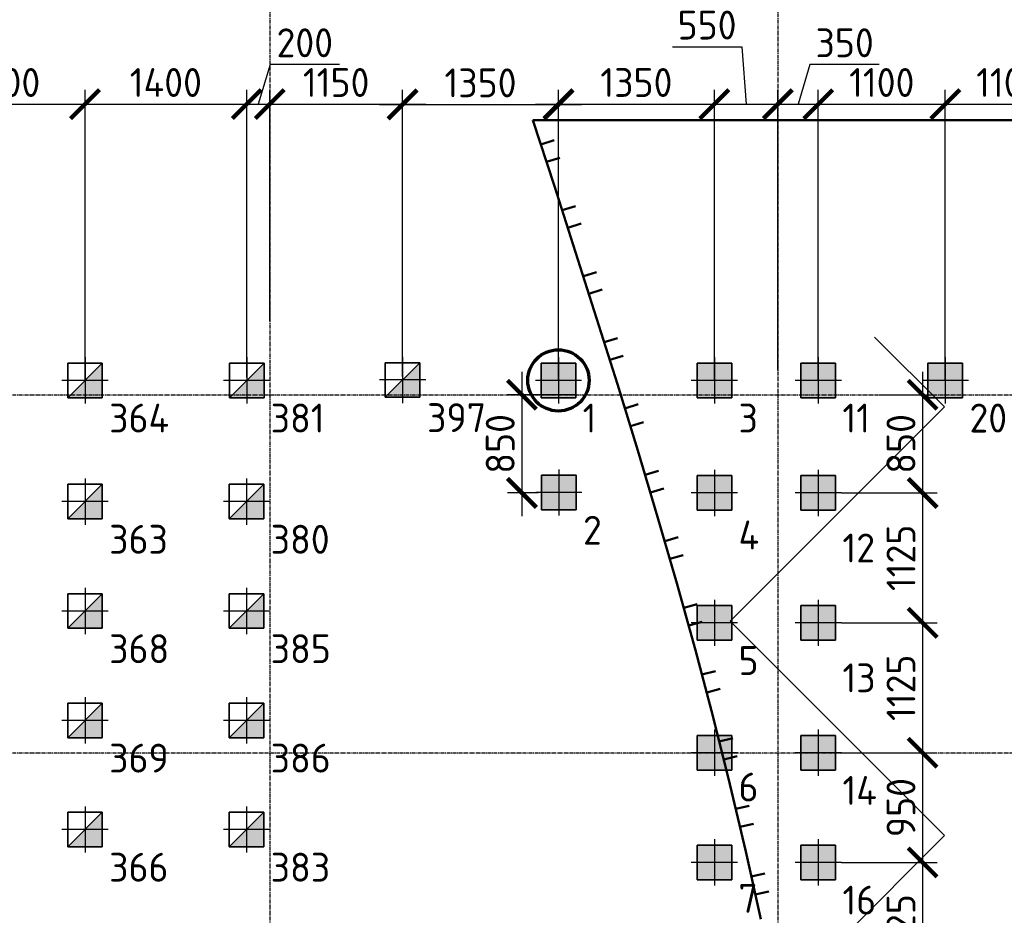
# Model space of a CAD drawing. Header units: millimetres. Extents: x -93479 to 1057970, y -66333 to 172656.
# Tile 244 of 256: x 391462 to 399989, y 49308 to 57065. Entities that reach past the tile are written whole.
import ezdxf

# ---------------------------------------------------------------- set-up
doc = ezdxf.new("R2010")
doc.units = ezdxf.units.MM
for name, pattern in [('______5', [1100, 800, -100, 100, -100]), ('DASHDOT', [25.4, 12.7, -6.35, 0, -6.35]), ('осевая', [50.8, 31.75, -6.35, 6.35, -6.35])]:
    doc.linetypes.add(name, pattern=pattern)
for name, color, linetype, lineweight in [('Standard', 7, 'Continuous', 25), ('КО_оси', 1, 'DASHDOT', 25), ('КО_осн_тон', 183, 'Continuous', 25), ('КО_фундаменты', 2, 'Continuous', 50), ('Оси', 40, '______5', 18), ('РАЗМЕРЫ', 7, 'Continuous', 9)]:
    doc.layers.add(name, color=color, linetype=linetype, lineweight=lineweight)
doc.layers.add('SVAI', color=7, linetype='Continuous')
doc.styles.add('GOST-2.304_Type-B', font='GOST_Common.ttf')
doc.styles.add('ГОСТ', font='GOST_Common.ttf')
doc.dimstyles.new('СПДС', dxfattribs={"dimscale": 100, "dimtxt": 2.5, "dimasz": 2.5, "dimexe": 1.25, "dimexo": 0, "dimtad": 1, "dimdec": 0, "dimtxsty": 'GOST-2.304_Type-B', "dimblk": 'ARCHTICK', "dimcen": 2.5, "dimdle": 2, "dimadec": 0, "dimazin": 2, "dimtfac": 0.75, "dimtdec": 0, "dimtmove": 1, "dimatfit": 3, "dimfxl": 1, "dimtolj": 1, "dimarcsym": 1})

# ---------------------------------------------------------------- blocks, each defined once
blk = doc.blocks.new('оси')
at = {"layer": 'Оси', "color": 7, "linetype": 'осевая', "lineweight": 25, "transparency": 33554687}
for p, q in [((31813.5, 151.4), (31813.5, -36280.2)), ((36213.5, 151.4), (36213.5, -36280.2)), ((-11815.1, -3606.9), (53620.6, -3606.9)), ((-11815.1, -6706.9), (53620.6, -6706.9))]:
    blk.add_line(p, q, dxfattribs=at)
blk = doc.blocks.new('мерзлота')
at = {"layer": 'Standard', "color": 7, "linetype": 'Continuous', "lineweight": 50, "transparency": 33554687}
for p, q in [((-139069.7, 50397.4), (-138884.8, 49826.6)), ((-139001.8, 50187.9), (-138887.7, 50224.9)), ((-138952.4, 50035.5), (-138838.3, 50072.5)), ((-138884.8, 49826.6), (-138700.8, 49255.5)), ((-138817.1, 49617), (-138702.9, 49653.9)), ((-138768, 49464.6), (-138653.7, 49501.3)), ((-138700.8, 49255.5), (-138518.5, 48683.9)), ((-138633.6, 49045.8), (-138519.3, 49082.3)), ((-138585, 48893.2), (-138470.6, 48929.6)), ((-138518.5, 48683.9), (-138338.7, 48111.4)), ((-138452.1, 48473.9), (-138337.7, 48509.9)), ((-138404.2, 48321), (-138289.7, 48356.9)), ((-138338.7, 48111.4), (-138162.5, 47537.9)), ((-138273.7, 47901), (-138159, 47936.4)), ((-138226.5, 47747.9), (-138111.8, 47783.1)), ((-138162.5, 47537.9), (-137990.6, 46963)), ((-138098.9, 47327.1), (-137983.9, 47361.6)), ((-138053, 47173.6), (-137938, 47207.8)), ((-137990.6, 46963), (-137824.1, 46386.6)), ((-137928.9, 46751.7), (-137813.6, 46785.1)), ((-137884.4, 46597.8), (-137769, 46630.9)), ((-137824.1, 46386.6), (-137663.7, 45808.5)), ((-137764.5, 46174.6), (-137648.9, 46206.9)), ((-137721.6, 46020.3), (-137606, 46052.2)), ((-137663.7, 45808.5), (-137510.4, 45228.4)), ((-137606.6, 45595.8), (-137490.6, 45626.7)), ((-137565.6, 45440.9), (-137449.5, 45471.4)), ((-137510.4, 45228.4), (-137365, 44646.2)), ((-137456.1, 45015), (-137339.8, 45044.3)), ((-137417.3, 44859.5), (-137300.9, 44888.4)), ((-137365, 44646.2), (-137227.6, 44062.2)), ((-137313.7, 44432.1), (-137196.9, 44459.8)), ((-137277, 44276.2), (-137160.1, 44303.5)), ((-137227.6, 44062.2), (-137097.8, 43476.4)), ((-137179.1, 43847.4), (-137062, 43873.6)), ((-137144.4, 43691), (-137027.2, 43716.8))]:
    blk.add_line(p, q, dxfattribs=at)
at = {"layer": 'Standard', "color": 7, "linetype": 'Continuous', "lineweight": -3, "transparency": 33554687}
for p, q in [((-135505.8, 47913.6), (-136111.2, 48519)), ((-135505.8, 47913.6), (-137361.9, 46057.5)), ((-135505.8, 44201.3), (-137361.9, 46057.5)), ((-135505.8, 44201.3), (-136956.2, 42750.9))]:
    blk.add_line(p, q, dxfattribs=at)
blk = doc.blocks.new('Свайка')
at = {"layer": 'КО_оси', "color": 7, "ltscale": 100}
for p, q in [((0, 200), (0, -200)), ((200, 0), (-200, 0))]:
    blk.add_line(p, q, dxfattribs=at)
at = {"layer": 'КО_фундаменты', "color": 7, "lineweight": 35, "ltscale": 100}
for p, q in [((150, 150), (-150, 150)), ((-150, 150), (-150, -150)), ((150, -150), (150, 150)), ((-150, -150), (150, -150))]:
    blk.add_line(p, q, dxfattribs=at)
blk = doc.blocks.new('тип 1')
at = {"layer": 'РАЗМЕРЫ', "transparency": 33554648}
h = blk.add_hatch(dxfattribs=at)
h.set_pattern_fill('ANGLE')
h.set_pattern_definition([(0, (48473.799, -10763.0816), (0, 6.985), [5.08, -1.905]), (90, (48473.799, -10763.0816), (-6.985, 4e-16), [5.08, -1.905])])
h.paths.add_polyline_path([(-31407, 50949.9), (-31107, 50949.9), (-31107, 51249.9), (-31407, 51249.9)])
edge = h.paths.add_edge_path()
edge.add_line((-31257, 51299.9), (-31257, 50899.9))
edge = h.paths.add_edge_path()
edge.add_line((-31057, 51099.9), (-31457, 51099.9))
at = {"layer": 'КО_оси', "color": 7}
blk.add_blockref('Свайка', (-31257, 51099.9, -3100), dxfattribs=at)
blk = doc.blocks.new('сваи тип2')
at = {"layer": 'КО_оси', "color": 7, "ltscale": 100}
for p, q in [((-22918.1, 28209.1), (-22918.1, 27809.1)), ((-22718.1, 28009.1), (-23118.1, 28009.1))]:
    blk.add_line(p, q, dxfattribs=at)
at = {"layer": 'КО_фундаменты', "color": 7, "lineweight": 35, "ltscale": 100}
for p, q in [((-22768.1, 28159.1), (-23068.1, 28159.1)), ((-23068.1, 28159.1), (-23068.1, 27859.1)), ((-22768.1, 27859.1), (-22768.1, 28159.1)), ((-23068.1, 27859.1), (-22768.1, 27859.1))]:
    blk.add_line(p, q, dxfattribs=at)
at = {"layer": 'РАЗМЕРЫ', "color": 7}
blk.add_line((-23068.1, 27859.1), (-22768.1, 28159.1), dxfattribs=at)
at = {"layer": 'РАЗМЕРЫ', "color": 7, "linetype": 'Continuous', "transparency": 33554648}
for points in [[(-22768.1, 28009.1), (-22918.1, 28009.1), (-22768.1, 28159.1)], [(-22918.1, 27859.1), (-23068.1, 27859.1), (-22918.1, 28009.1)], [(-22918.1, 27859.1), (-22918.1, 28009.1), (-22768.1, 27859.1)], [(-22768.1, 27859.1), (-22918.1, 28009.1), (-22768.1, 28009.1)]]:
    blk.add_solid(points, dxfattribs=at)
blk = doc.blocks.new('_ArchTick')
at = {"color": 0, "linetype": 'ByBlock', "const_width": 0.15}
blk.add_lwpolyline([(-0.5, -0.5), (0.5, 0.5)], dxfattribs=at)
blk = doc.blocks.new('*D357')
at = {"layer": 'DEFPOINTS', "color": 0, "ltscale": 100, "transparency": 16777216}
for p in [(392028.1, 56333.3), (390628.1, 53941.3), (392028.1, 53941.3)]:
    blk.add_point(p, dxfattribs=at)
at = {"layer": 'РАЗМЕРЫ', "color": 0, "lineweight": -2, "transparency": 16777216}
for p, q in [((390628.1, 53941.3), (390628.1, 56458.3)), ((392028.1, 53941.3), (392028.1, 56458.3)), ((390428.1, 56333.3), (392228.1, 56333.3))]:
    blk.add_line(p, q, dxfattribs=at)
at = {"layer": 'РАЗМЕРЫ', "color": 0, "lineweight": -2, "ltscale": 100, "transparency": 16777216, "xscale": 250, "yscale": 250, "zscale": 250, "rotation": 180}
blk.add_blockref('_ArchTick', (390628.1, 56333.3), dxfattribs=at)
at = {"layer": 'РАЗМЕРЫ', "color": 0, "lineweight": -2, "ltscale": 100, "transparency": 16777216, "xscale": 250, "yscale": 250, "zscale": 250}
blk.add_blockref('_ArchTick', (392028.1, 56333.3), dxfattribs=at)
at = {"layer": 'РАЗМЕРЫ', "color": 0, "ltscale": 100, "transparency": 16777216, "insert": (391328.1, 56520.9), "char_height": 250, "attachment_point": 5, "style": 'GOST-2.304_Type-B'}
blk.add_mtext('\\A1;1400', dxfattribs=at)
blk = doc.blocks.new('*D358')
at = {"layer": 'DEFPOINTS', "color": 0, "ltscale": 100, "transparency": 16777216}
for p in [(393428.4, 56333.3), (392028.1, 53941.3), (393428.4, 53966.3)]:
    blk.add_point(p, dxfattribs=at)
at = {"layer": 'РАЗМЕРЫ', "color": 0, "lineweight": -2, "transparency": 16777216}
for p, q in [((392028.1, 53941.3), (392028.1, 56458.3)), ((393428.4, 53966.3), (393428.4, 56458.3)), ((391828.1, 56333.3), (393628.4, 56333.3))]:
    blk.add_line(p, q, dxfattribs=at)
at = {"layer": 'РАЗМЕРЫ', "color": 0, "lineweight": -2, "ltscale": 100, "transparency": 16777216, "xscale": 250, "yscale": 250, "zscale": 250, "rotation": 180}
blk.add_blockref('_ArchTick', (392028.1, 56333.3), dxfattribs=at)
at = {"layer": 'РАЗМЕРЫ', "color": 0, "lineweight": -2, "ltscale": 100, "transparency": 16777216, "xscale": 250, "yscale": 250, "zscale": 250}
blk.add_blockref('_ArchTick', (393428.4, 56333.3), dxfattribs=at)
at = {"layer": 'РАЗМЕРЫ', "color": 0, "ltscale": 100, "transparency": 16777216, "insert": (392728.2, 56520.9), "char_height": 250, "attachment_point": 5, "style": 'GOST-2.304_Type-B'}
blk.add_mtext('\\A1;1400', dxfattribs=at)
blk = doc.blocks.new('*D359')
at = {"layer": 'DEFPOINTS', "color": 0, "ltscale": 100, "transparency": 16777216}
for p in [(393627.9, 56333.3), (393627.9, 54457.3), (393428.4, 53966.3)]:
    blk.add_point(p, dxfattribs=at)
at = {"layer": 'РАЗМЕРЫ', "color": 0, "lineweight": -2, "transparency": 16777216}
for p, q in [((393631.3, 56677.2), (393528.2, 56333.3)), ((394231.8, 56677.2), (393631.3, 56677.2)), ((393428.4, 53966.3), (393428.4, 56458.3)), ((393627.9, 54457.3), (393627.9, 56458.3)), ((393228.4, 56333.3), (393827.9, 56333.3))]:
    blk.add_line(p, q, dxfattribs=at)
at = {"layer": 'РАЗМЕРЫ', "color": 0, "lineweight": -2, "ltscale": 100, "transparency": 16777216, "xscale": 250, "yscale": 250, "zscale": 250, "rotation": 180}
blk.add_blockref('_ArchTick', (393428.4, 56333.3), dxfattribs=at)
at = {"layer": 'РАЗМЕРЫ', "color": 0, "lineweight": -2, "ltscale": 100, "transparency": 16777216, "xscale": 250, "yscale": 250, "zscale": 250}
blk.add_blockref('_ArchTick', (393627.9, 56333.3), dxfattribs=at)
at = {"layer": 'РАЗМЕРЫ', "color": 0, "ltscale": 100, "transparency": 16777216, "insert": (393931.6, 56864.8), "char_height": 250, "attachment_point": 5, "style": 'GOST-2.304_Type-B'}
blk.add_mtext('\\A1;200', dxfattribs=at)
blk = doc.blocks.new('*D360')
at = {"layer": 'DEFPOINTS', "color": 0, "ltscale": 100, "transparency": 16777216}
for p in [(394778.4, 56333.3), (393627.9, 54457.3), (394778.4, 53974.5)]:
    blk.add_point(p, dxfattribs=at)
at = {"layer": 'РАЗМЕРЫ', "color": 0, "lineweight": -2, "transparency": 16777216}
for p, q in [((393627.9, 54457.3), (393627.9, 56458.3)), ((394778.4, 53974.5), (394778.4, 56458.3)), ((393427.9, 56333.3), (394978.4, 56333.3))]:
    blk.add_line(p, q, dxfattribs=at)
at = {"layer": 'РАЗМЕРЫ', "color": 0, "lineweight": -2, "ltscale": 100, "transparency": 16777216, "xscale": 250, "yscale": 250, "zscale": 250, "rotation": 180}
blk.add_blockref('_ArchTick', (393627.9, 56333.3), dxfattribs=at)
at = {"layer": 'РАЗМЕРЫ', "color": 0, "lineweight": -2, "ltscale": 100, "transparency": 16777216, "xscale": 250, "yscale": 250, "zscale": 250}
blk.add_blockref('_ArchTick', (394778.4, 56333.3), dxfattribs=at)
at = {"layer": 'РАЗМЕРЫ', "color": 0, "ltscale": 100, "transparency": 16777216, "insert": (394203.1, 56520.9), "char_height": 250, "attachment_point": 5, "style": 'GOST-2.304_Type-B'}
blk.add_mtext('\\A1;1150', dxfattribs=at)
blk = doc.blocks.new('*D361')
at = {"layer": 'DEFPOINTS', "color": 0, "ltscale": 100, "transparency": 16777216}
for p in [(396128.1, 56330), (394778.4, 53974.5), (396128.1, 53941.3)]:
    blk.add_point(p, dxfattribs=at)
at = {"layer": 'РАЗМЕРЫ', "color": 0, "lineweight": -2, "transparency": 16777216}
for p, q in [((394778.4, 53974.5), (394778.4, 56455)), ((396128.1, 53941.3), (396128.1, 56455)), ((394578.4, 56330), (396328.1, 56330))]:
    blk.add_line(p, q, dxfattribs=at)
at = {"layer": 'РАЗМЕРЫ', "color": 0, "lineweight": -2, "ltscale": 100, "transparency": 16777216, "xscale": 250, "yscale": 250, "zscale": 250, "rotation": 180}
blk.add_blockref('_ArchTick', (394778.4, 56330), dxfattribs=at)
at = {"layer": 'РАЗМЕРЫ', "color": 0, "lineweight": -2, "ltscale": 100, "transparency": 16777216, "xscale": 250, "yscale": 250, "zscale": 250}
blk.add_blockref('_ArchTick', (396128.1, 56330), dxfattribs=at)
at = {"layer": 'РАЗМЕРЫ', "color": 0, "ltscale": 100, "transparency": 16777216, "insert": (395453.2, 56517.7), "char_height": 250, "attachment_point": 5, "style": 'GOST-2.304_Type-B'}
blk.add_mtext('\\A1;1350', dxfattribs=at)
blk = doc.blocks.new('*D362')
at = {"layer": 'DEFPOINTS', "color": 0, "ltscale": 100, "transparency": 16777216}
for p in [(397478.1, 56333.3), (396128.1, 53941.3), (397478.1, 53941.3)]:
    blk.add_point(p, dxfattribs=at)
at = {"layer": 'РАЗМЕРЫ', "color": 0, "lineweight": -2, "transparency": 16777216}
for p, q in [((396128.1, 53941.3), (396128.1, 56458.3)), ((397478.1, 53941.3), (397478.1, 56458.3)), ((395928.1, 56333.3), (397678.1, 56333.3))]:
    blk.add_line(p, q, dxfattribs=at)
at = {"layer": 'РАЗМЕРЫ', "color": 0, "lineweight": -2, "ltscale": 100, "transparency": 16777216, "xscale": 250, "yscale": 250, "zscale": 250, "rotation": 180}
blk.add_blockref('_ArchTick', (396128.1, 56333.3), dxfattribs=at)
at = {"layer": 'РАЗМЕРЫ', "color": 0, "lineweight": -2, "ltscale": 100, "transparency": 16777216, "xscale": 250, "yscale": 250, "zscale": 250}
blk.add_blockref('_ArchTick', (397478.1, 56333.3), dxfattribs=at)
at = {"layer": 'РАЗМЕРЫ', "color": 0, "ltscale": 100, "transparency": 16777216, "insert": (396803.1, 56520.9), "char_height": 250, "attachment_point": 5, "style": 'GOST-2.304_Type-B'}
blk.add_mtext('\\A1;1350', dxfattribs=at)
blk = doc.blocks.new('*D363')
at = {"layer": 'DEFPOINTS', "color": 0, "ltscale": 100, "transparency": 16777216}
for p in [(398027.9, 56333.3), (398027.9, 54029.9), (397478.1, 53941.3)]:
    blk.add_point(p, dxfattribs=at)
at = {"layer": 'РАЗМЕРЫ', "color": 0, "lineweight": -2, "transparency": 16777216}
for p, q in [((397114.8, 56830.7), (397715.3, 56830.7)), ((397715.3, 56830.7), (397753, 56333.3)), ((397478.1, 53941.3), (397478.1, 56458.3)), ((398027.9, 54029.9), (398027.9, 56458.3)), ((397278.1, 56333.3), (398227.9, 56333.3))]:
    blk.add_line(p, q, dxfattribs=at)
at = {"layer": 'РАЗМЕРЫ', "color": 0, "lineweight": -2, "ltscale": 100, "transparency": 16777216, "xscale": 250, "yscale": 250, "zscale": 250, "rotation": 180}
blk.add_blockref('_ArchTick', (397478.1, 56333.3), dxfattribs=at)
at = {"layer": 'РАЗМЕРЫ', "color": 0, "lineweight": -2, "ltscale": 100, "transparency": 16777216, "xscale": 250, "yscale": 250, "zscale": 250}
blk.add_blockref('_ArchTick', (398027.9, 56333.3), dxfattribs=at)
at = {"layer": 'РАЗМЕРЫ', "color": 0, "ltscale": 100, "transparency": 16777216, "insert": (397415, 57018.3), "char_height": 250, "attachment_point": 5, "style": 'GOST-2.304_Type-B'}
blk.add_mtext('\\A1;550', dxfattribs=at)
blk = doc.blocks.new('*D364')
at = {"layer": 'DEFPOINTS', "color": 0, "ltscale": 100, "transparency": 16777216}
for p in [(398378.1, 56333.3), (398027.9, 54029.9), (398378.1, 53941.3)]:
    blk.add_point(p, dxfattribs=at)
at = {"layer": 'РАЗМЕРЫ', "color": 0, "lineweight": -2, "transparency": 16777216}
for p, q in [((398306.2, 56677.2), (398203, 56333.3)), ((398906.6, 56677.2), (398306.2, 56677.2)), ((398027.9, 54029.9), (398027.9, 56458.3)), ((398378.1, 53941.3), (398378.1, 56458.3)), ((397827.9, 56333.3), (398578.1, 56333.3))]:
    blk.add_line(p, q, dxfattribs=at)
at = {"layer": 'РАЗМЕРЫ', "color": 0, "lineweight": -2, "ltscale": 100, "transparency": 16777216, "xscale": 250, "yscale": 250, "zscale": 250, "rotation": 180}
blk.add_blockref('_ArchTick', (398027.9, 56333.3), dxfattribs=at)
at = {"layer": 'РАЗМЕРЫ', "color": 0, "lineweight": -2, "ltscale": 100, "transparency": 16777216, "xscale": 250, "yscale": 250, "zscale": 250}
blk.add_blockref('_ArchTick', (398378.1, 56333.3), dxfattribs=at)
at = {"layer": 'РАЗМЕРЫ', "color": 0, "ltscale": 100, "transparency": 16777216, "insert": (398606.4, 56864.8), "char_height": 250, "attachment_point": 5, "style": 'GOST-2.304_Type-B'}
blk.add_mtext('\\A1;350', dxfattribs=at)
blk = doc.blocks.new('*D365')
at = {"layer": 'DEFPOINTS', "color": 0, "ltscale": 100, "transparency": 16777216}
for p in [(399478.1, 56333.3), (398378.1, 53941.3), (399478.1, 53941.3)]:
    blk.add_point(p, dxfattribs=at)
at = {"layer": 'РАЗМЕРЫ', "color": 0, "lineweight": -2, "transparency": 16777216}
for p, q in [((398378.1, 53941.3), (398378.1, 56458.3)), ((399478.1, 53941.3), (399478.1, 56458.3)), ((398178.1, 56333.3), (399678.1, 56333.3))]:
    blk.add_line(p, q, dxfattribs=at)
at = {"layer": 'РАЗМЕРЫ', "color": 0, "lineweight": -2, "ltscale": 100, "transparency": 16777216, "xscale": 250, "yscale": 250, "zscale": 250, "rotation": 180}
blk.add_blockref('_ArchTick', (398378.1, 56333.3), dxfattribs=at)
at = {"layer": 'РАЗМЕРЫ', "color": 0, "lineweight": -2, "ltscale": 100, "transparency": 16777216, "xscale": 250, "yscale": 250, "zscale": 250}
blk.add_blockref('_ArchTick', (399478.1, 56333.3), dxfattribs=at)
at = {"layer": 'РАЗМЕРЫ', "color": 0, "ltscale": 100, "transparency": 16777216, "insert": (398928.1, 56520.9), "char_height": 250, "attachment_point": 5, "style": 'GOST-2.304_Type-B'}
blk.add_mtext('\\A1;1100', dxfattribs=at)
blk = doc.blocks.new('*D366')
at = {"layer": 'DEFPOINTS', "color": 0, "ltscale": 100, "transparency": 16777216}
for p in [(400578.1, 56333.3), (399478.1, 53941.3), (400578.1, 53941.3)]:
    blk.add_point(p, dxfattribs=at)
at = {"layer": 'РАЗМЕРЫ', "color": 0, "lineweight": -2, "transparency": 16777216}
for p, q in [((399478.1, 53941.3), (399478.1, 56458.3)), ((400578.1, 53941.3), (400578.1, 56458.3)), ((399278.1, 56333.3), (400778.1, 56333.3))]:
    blk.add_line(p, q, dxfattribs=at)
at = {"layer": 'РАЗМЕРЫ', "color": 0, "lineweight": -2, "ltscale": 100, "transparency": 16777216, "xscale": 250, "yscale": 250, "zscale": 250, "rotation": 180}
blk.add_blockref('_ArchTick', (399478.1, 56333.3), dxfattribs=at)
at = {"layer": 'РАЗМЕРЫ', "color": 0, "lineweight": -2, "ltscale": 100, "transparency": 16777216, "xscale": 250, "yscale": 250, "zscale": 250}
blk.add_blockref('_ArchTick', (400578.1, 56333.3), dxfattribs=at)
at = {"layer": 'РАЗМЕРЫ', "color": 0, "ltscale": 100, "transparency": 16777216, "insert": (400028.1, 56520.9), "char_height": 250, "attachment_point": 5, "style": 'GOST-2.304_Type-B'}
blk.add_mtext('\\A1;1100', dxfattribs=at)
blk = doc.blocks.new('*D297')
at = {"layer": 'DEFPOINTS', "color": 0, "ltscale": 100, "transparency": 16777216}
for p in [(398904.1, 53816.3), (398578.1, 52966.3), (399281.8, 52966.3)]:
    blk.add_point(p, dxfattribs=at)
at = {"layer": 'РАЗМЕРЫ', "color": 0, "lineweight": -2, "transparency": 16777216}
for p, q in [((399281.8, 54016.3), (399281.8, 52766.3)), ((398904.1, 53816.3), (399406.8, 53816.3)), ((398578.1, 52966.3), (399406.8, 52966.3))]:
    blk.add_line(p, q, dxfattribs=at)
at = {"layer": 'РАЗМЕРЫ', "color": 0, "lineweight": -2, "ltscale": 100, "transparency": 16777216, "xscale": 250, "yscale": 250, "zscale": 250}
for p, rotation in [((399281.8, 53816.3), 90), ((399281.8, 52966.3), 270)]:
    blk.add_blockref('_ArchTick', p, dxfattribs=dict(at, rotation=rotation))
at = {"layer": 'РАЗМЕРЫ', "color": 0, "ltscale": 100, "transparency": 16777216, "insert": (399094.2, 53391.3), "char_height": 250, "attachment_point": 5, "rotation": 90, "style": 'GOST-2.304_Type-B'}
blk.add_mtext('\\A1;850', dxfattribs=at)
blk = doc.blocks.new('*D298')
at = {"layer": 'DEFPOINTS', "color": 0, "ltscale": 100, "transparency": 16777216}
for p in [(398578.1, 52966.3), (398578.1, 51841.3), (399281.8, 51841.3)]:
    blk.add_point(p, dxfattribs=at)
at = {"layer": 'РАЗМЕРЫ', "color": 0, "lineweight": -2, "transparency": 16777216}
for p, q in [((399281.8, 53166.3), (399281.8, 51641.3)), ((398578.1, 52966.3), (399406.8, 52966.3)), ((398578.1, 51841.3), (399406.8, 51841.3))]:
    blk.add_line(p, q, dxfattribs=at)
at = {"layer": 'РАЗМЕРЫ', "color": 0, "lineweight": -2, "ltscale": 100, "transparency": 16777216, "xscale": 250, "yscale": 250, "zscale": 250}
for p, rotation in [((399281.8, 52966.3), 90), ((399281.8, 51841.3), 270)]:
    blk.add_blockref('_ArchTick', p, dxfattribs=dict(at, rotation=rotation))
at = {"layer": 'РАЗМЕРЫ', "color": 0, "ltscale": 100, "transparency": 16777216, "insert": (399094.2, 52403.8), "char_height": 250, "attachment_point": 5, "rotation": 90, "style": 'GOST-2.304_Type-B'}
blk.add_mtext('\\A1;1125', dxfattribs=at)
blk = doc.blocks.new('*D299')
at = {"layer": 'DEFPOINTS', "color": 0, "ltscale": 100, "transparency": 16777216}
for p in [(398578.1, 51841.3), (398578.1, 50716.3), (399281.8, 50716.3)]:
    blk.add_point(p, dxfattribs=at)
at = {"layer": 'РАЗМЕРЫ', "color": 0, "lineweight": -2, "transparency": 16777216}
for p, q in [((399281.8, 52041.3), (399281.8, 50516.3)), ((398578.1, 51841.3), (399406.8, 51841.3)), ((398578.1, 50716.3), (399406.8, 50716.3))]:
    blk.add_line(p, q, dxfattribs=at)
at = {"layer": 'РАЗМЕРЫ', "color": 0, "lineweight": -2, "ltscale": 100, "transparency": 16777216, "xscale": 250, "yscale": 250, "zscale": 250}
for p, rotation in [((399281.8, 51841.3), 90), ((399281.8, 50716.3), 270)]:
    blk.add_blockref('_ArchTick', p, dxfattribs=dict(at, rotation=rotation))
at = {"layer": 'РАЗМЕРЫ', "color": 0, "ltscale": 100, "transparency": 16777216, "insert": (399094.2, 51278.8), "char_height": 250, "attachment_point": 5, "rotation": 90, "style": 'GOST-2.304_Type-B'}
blk.add_mtext('\\A1;1125', dxfattribs=at)
blk = doc.blocks.new('*D300')
at = {"layer": 'DEFPOINTS', "color": 0, "ltscale": 100, "transparency": 16777216}
for p in [(398578.1, 50716.3), (398578.1, 49766.3), (399281.8, 49766.3)]:
    blk.add_point(p, dxfattribs=at)
at = {"layer": 'РАЗМЕРЫ', "color": 0, "lineweight": -2, "transparency": 16777216}
for p, q in [((399281.8, 50916.3), (399281.8, 49566.3)), ((398578.1, 50716.3), (399406.8, 50716.3)), ((398578.1, 49766.3), (399406.8, 49766.3))]:
    blk.add_line(p, q, dxfattribs=at)
at = {"layer": 'РАЗМЕРЫ', "color": 0, "lineweight": -2, "ltscale": 100, "transparency": 16777216, "xscale": 250, "yscale": 250, "zscale": 250}
for p, rotation in [((399281.8, 50716.3), 90), ((399281.8, 49766.3), 270)]:
    blk.add_blockref('_ArchTick', p, dxfattribs=dict(at, rotation=rotation))
at = {"layer": 'РАЗМЕРЫ', "color": 0, "ltscale": 100, "transparency": 16777216, "insert": (399094.2, 50241.3), "char_height": 250, "attachment_point": 5, "rotation": 90, "style": 'GOST-2.304_Type-B'}
blk.add_mtext('\\A1;950', dxfattribs=at)
blk = doc.blocks.new('*D301')
at = {"layer": 'DEFPOINTS', "color": 0, "ltscale": 100, "transparency": 16777216}
for p in [(398578.1, 49766.3), (398578.1, 48641.3), (399281.8, 48641.3)]:
    blk.add_point(p, dxfattribs=at)
at = {"layer": 'РАЗМЕРЫ', "color": 0, "lineweight": -2, "transparency": 16777216}
for p, q in [((399281.8, 49966.3), (399281.8, 48441.3)), ((398578.1, 49766.3), (399406.8, 49766.3)), ((398578.1, 48641.3), (399406.8, 48641.3))]:
    blk.add_line(p, q, dxfattribs=at)
at = {"layer": 'РАЗМЕРЫ', "color": 0, "lineweight": -2, "ltscale": 100, "transparency": 16777216, "xscale": 250, "yscale": 250, "zscale": 250}
for p, rotation in [((399281.8, 49766.3), 90), ((399281.8, 48641.3), 270)]:
    blk.add_blockref('_ArchTick', p, dxfattribs=dict(at, rotation=rotation))
at = {"layer": 'РАЗМЕРЫ', "color": 0, "ltscale": 100, "transparency": 16777216, "insert": (399094.2, 49203.8), "char_height": 250, "attachment_point": 5, "rotation": 90, "style": 'GOST-2.304_Type-B'}
blk.add_mtext('\\A1;1125', dxfattribs=at)
blk = doc.blocks.new('*D491')
at = {"layer": 'DEFPOINTS', "color": 0, "ltscale": 100, "transparency": 16777216}
for p in [(396278.1, 53816.3), (395811.3, 52966.3), (395952.1, 52966.3)]:
    blk.add_point(p, dxfattribs=at)
at = {"layer": 'РАЗМЕРЫ', "color": 0, "lineweight": -2, "transparency": 16777216}
for p, q in [((395811.3, 54016.3), (395811.3, 52766.3)), ((396278.1, 53816.3), (395686.3, 53816.3)), ((395952.1, 52966.3), (395686.3, 52966.3))]:
    blk.add_line(p, q, dxfattribs=at)
at = {"layer": 'РАЗМЕРЫ', "color": 0, "lineweight": -2, "ltscale": 100, "transparency": 16777216, "xscale": 250, "yscale": 250, "zscale": 250}
for p, rotation in [((395811.3, 53816.3), 90), ((395811.3, 52966.3), 270)]:
    blk.add_blockref('_ArchTick', p, dxfattribs=dict(at, rotation=rotation))
at = {"layer": 'РАЗМЕРЫ', "color": 0, "ltscale": 100, "transparency": 16777216, "insert": (395623.7, 53391.3), "char_height": 250, "attachment_point": 5, "rotation": 90, "style": 'GOST-2.304_Type-B'}
blk.add_mtext('\\A1;850', dxfattribs=at)

msp = doc.modelspace()

# ---------------------------------------------------------------- linework, layer by layer
at = {"layer": 'SVAI', "color": 7, "lineweight": 70, "ltscale": 100}
msp.add_circle((396128.1, 53941.3), 265.4, dxfattribs=at)
at = {"layer": 'РАЗМЕРЫ', "color": 7, "lineweight": 50}
msp.add_lwpolyline([(399468.8, 23498), (417908.8, 23498), (417883.9, 56194.7), (395907.6, 56194.7)], dxfattribs=at)

# ---------------------------------------------------------------- block references
at = {"color": 7}
msp.add_blockref('оси', (361814.4, 57423.2), dxfattribs=at)
at = {"layer": 'РАЗМЕРЫ', "color": 7}
for name, p in [('мерзлота', (534977.3, 5797.3)), ('сваи тип2', (417696.5, 25935.4, -3100)), ('сваи тип2', (414946.2, 25932.2, -3100)), ('сваи тип2', (416346.5, 25932.2, -3100)), ('тип 1', (427385.1, 2841.4, 2740)), ('тип 1', (428735.1, 2841.4, 2740)), ('тип 1', (429635.1, 2841.4, 2740)), ('тип 1', (430735.1, 2841.4, 2740)), ('тип 1', (427388.4, 1869.7, -360)), ('тип 1', (428735.1, 1866.4, 2740)), ('тип 1', (429635.1, 1866.4, 2740)), ('сваи тип2', (414946.2, 24882.2, -3100)), ('сваи тип2', (416344.5, 24882.2, -3100)), ('сваи тип2', (414946.2, 23934.7, -3100)), ('сваи тип2', (416344.5, 23934.7, -3100)), ('тип 1', (428735.1, 741.4, 2740)), ('тип 1', (429635.1, 741.4, 2740)), ('сваи тип2', (414946.2, 22987.2, -3100)), ('сваи тип2', (416344.5, 22987.2, -3100)), ('тип 1', (428735.1, -383.6, 2740)), ('тип 1', (429635.1, -383.6, 2740)), ('сваи тип2', (414946.2, 22042.2, -3100)), ('сваи тип2', (416344.5, 22042.2, -3100)), ('тип 1', (428735.1, -1333.6, 2740)), ('тип 1', (429635.1, -1333.6, 2740))]:
    msp.add_blockref(name, p, dxfattribs=at)

# ---------------------------------------------------------------- texts
at = {"layer": 'КО_осн_тон', "color": 7, "style": 'ГОСТ'}
for s, p in [('364', (392237.3, 53489.7, -3100)), ('381', (393635.6, 53489.7, -3100)), ('397', (394990.6, 53493, -3100)), ('1', (396337.3, 53489.7, -3100)), ('3', (397687.3, 53489.7, -3100)), ('11', (398587.3, 53489.7, -3100)), ('20', (399687.3, 53489.7, -3100)), ('363', (392237.3, 52439.7, -3100)), ('380', (393635.6, 52439.7, -3100)), ('2', (396340.6, 52518, -6200)), ('4', (397687.3, 52477, -3100)), ('12', (398587.3, 52364.7, -3100)), ('368', (392237.3, 51492.2, -3100)), ('385', (393635.6, 51492.2, -3100)), ('5', (397687.3, 51389.7, -3100)), ('13', (398587.3, 51239.7, -3100)), ('369', (392237.3, 50544.7, -3100)), ('386', (393635.6, 50544.7, -3100)), ('6', (397687.3, 50294.2, -3100)), ('14', (398587.3, 50264.7, -3100)), ('366', (392237.3, 49599.7, -3100)), ('383', (393635.6, 49599.7, -3100)), ('7', (397687.3, 49330.3, -3100)), ('16', (398587.3, 49314.7, -3100))]:
    msp.add_text(s, height=250, dxfattribs=at).set_placement(p)

# ---------------------------------------------------------------- dimensions: what is measured, and where the dimension line sits
at = {"layer": 'РАЗМЕРЫ', "color": 7}
dim = msp.add_linear_dim(base=(398027.9, 56333.3), p1=(397478.1, 53941.3, -360), p2=(398027.9, 54029.9), dimstyle='СПДС', dxfattribs=at)
dim.commit()
dim.dimension.update_dxf_attribs({"geometry": '*D363', "text_midpoint": (397652.8, 56830.7), "dimtype": 160})
for base, p1, p2, picture, middle in [((393627.9361, 56333.3218), (393428.3716, 53966.3001, -3100), (393627.9361, 54457.3171), '*D359', (393693.8165, 56864.822)), ((398378.1, 56333.3), (398027.9, 54029.9), (398378.1, 53941.3, -360), '*D364', (398368.7, 56864.8)), ((392028.1, 56333.3), (390628.1, 53941.3, -3100), (392028.1, 53941.3, -3100), '*D357', (391328.1, 56520.9)), ((393428.4, 56333.3), (392028.1, 53941.3, -3100), (393428.4, 53966.3, -3100), '*D358', (392728.2, 56520.9)), ((394778.3612, 56333.3218), (393627.9361, 54457.3171), (394778.3612, 53974.5041, -3100), '*D360', (394203.1486, 56520.9469)), ((396128.1, 56330), (394778.4, 53974.5, -3100), (396128.1, 53941.3, -360), '*D361', (395453.2, 56517.7)), ((397478.1, 56333.3, 2740), (396128.1, 53941.3, -360), (397478.1, 53941.3, -360), '*D362', (396803.1, 56520.9, 2740)), ((399478.1, 56333.3, 2740), (398378.1, 53941.3, -360), (399478.1, 53941.3, -360), '*D365', (398928.1, 56520.9, 2740)), ((400578.1, 56333.3, 2740), (399478.1, 53941.3, -360), (400578.1, 53941.3, -360), '*D366', (400028.1, 56520.9, 2740))]:
    dim = msp.add_linear_dim(base=base, p1=p1, p2=p2, dimstyle='СПДС', dxfattribs=at)
    dim.commit()
    dim.dimension.update_dxf_attribs({"geometry": picture, "text_midpoint": middle})
for base, p1, p2, picture, middle in [((395811.3, 52966.3, -360), (396278.1, 53816.3, -360), (395952.1, 52966.3, -720), '*D491', (395623.7, 53391.3, -360)), ((399281.8, 52966.3), (398904.1, 53816.3), (398578.1, 52966.3, -360), '*D297', (399094.2, 53391.3)), ((399281.8, 51841.3), (398578.1, 52966.3, -360), (398578.1, 51841.3, -360), '*D298', (399094.2, 52403.8)), ((399281.8, 50716.3), (398578.1, 51841.3, -360), (398578.1, 50716.3, -360), '*D299', (399094.2, 51278.8)), ((399281.8, 49766.3), (398578.1, 50716.3, -360), (398578.1, 49766.3, -360), '*D300', (399094.2, 50241.3)), ((399281.8, 48641.3), (398578.1, 49766.3, -360), (398578.1, 48641.3, -360), '*D301', (399094.2, 49203.8))]:
    dim = msp.add_linear_dim(base=base, p1=p1, p2=p2, angle=90, dimstyle='СПДС', dxfattribs=at)
    dim.commit()
    dim.dimension.update_dxf_attribs({"geometry": picture, "text_midpoint": middle})

doc.saveas('drawing.dxf')
